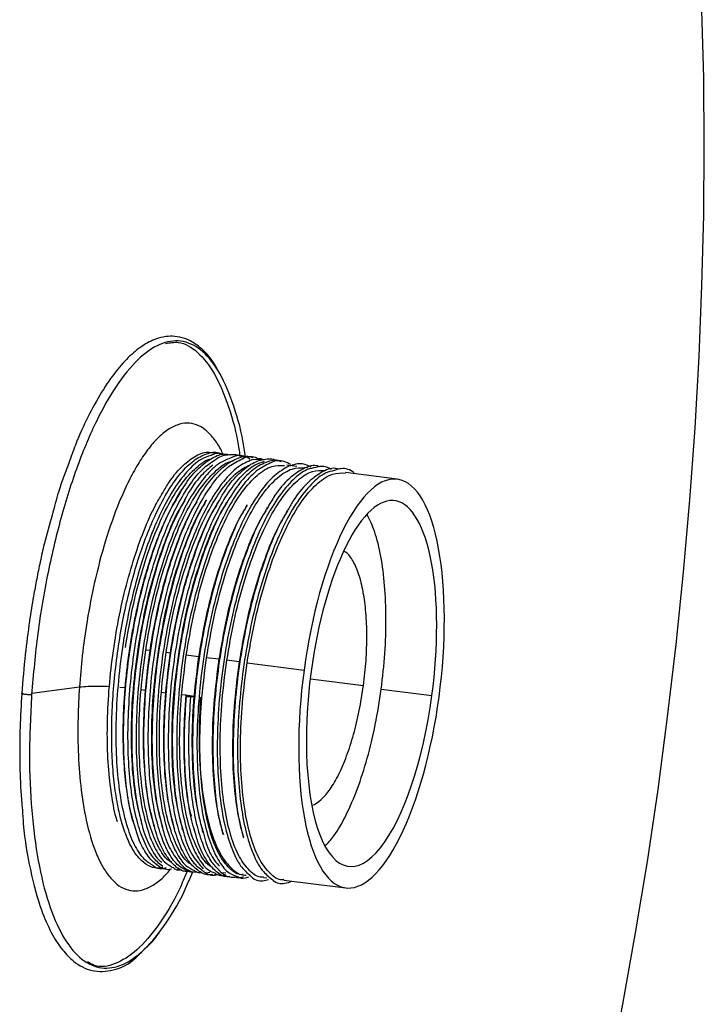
# Paper-space layout '_Dimétrica' of a CAD drawing. Header units: inches. Extents: x -0.7 to 4.9, y -6.4 to 5.3.
# Tile 3 of 4: x 2.4 to 4.9, y -1.9 to 1.7. Entities that reach past the tile are written whole.
import ezdxf

# ---------------------------------------------------------------- set-up
doc = ezdxf.new("R2010")
doc.units = ezdxf.units.IN
doc.header["$MEASUREMENT"] = 0

psp = doc.layouts.new('_Dimétrica')

# ---------------------------------------------------------------- linework, layer by layer
at = {"color": 7, "linetype": 'Continuous', "lineweight": 25}
for p, q in [((3.1243, 0.1368), (3.1209, 0.1371)), ((3.2542, 0.1215), (3.2127, 0.12)), ((3.2459, 0.1212), (3.2503, 0.1195)), ((3.3762, 0.0958), (3.3402, 0.1004)), ((3.416, 0.0908), (3.4051, 0.0922)), ((3.7408, 0.0499), (3.5524, 0.0736)), ((2.8862, -0.0024), (2.8845, -0.0053)), ((2.9388, -0.0224), (2.9248, -0.0458)), ((3.0478, -0.0254), (3.0443, -0.0306)), ((2.8423, -0.5727), (2.8274, -0.5708)), ((2.916, -0.582), (2.9011, -0.5801)), ((3.0195, -0.595), (2.9748, -0.5894)), ((3.0932, -0.6043), (3.0484, -0.5987)), ((3.1668, -0.6136), (3.1221, -0.6079)), ((3.1957, -0.6172), (3.4022, -0.6432)), ((3.4252, -0.6758), (3.6179, -0.7)), ((2.4136, -0.7274), (2.5867, -0.7046)), ((2.7338, -0.7056), (2.7519, -0.7072)), ((2.8106, -0.7145), (2.8255, -0.7164)), ((3.6824, -0.7129), (3.8665, -0.7361)), ((2.8843, -0.7238), (2.8991, -0.7257)), ((2.9728, -0.735), (2.9579, -0.7331)), ((2.9755, -0.7376), (2.9728, -0.7347)), ((3.0042, -0.7392), (2.9728, -0.7347)), ((2.9891, -0.737), (3.0027, -0.7387)), ((2.9915, -0.7399), (3.0042, -0.7392)), ((2.9531, -1.3649), (2.9429, -1.367)), ((3.1076, -1.3782), (3.1181, -1.3795)), ((3.1813, -1.3875), (3.1921, -1.3889)), ((3.2549, -1.3968), (3.267, -1.3983)), ((3.3286, -1.4061), (3.5538, -1.4344))]:
    psp.add_line(p, q, dxfattribs=at)
at = {"color": 7, "linetype": 'Continuous', "lineweight": 25, "flags": 128}
for points in [[(4.8553, 1.2598), (4.8532, 1.5077), (4.8469, 1.7514)], [(4.5099, -2.1118), (4.5598, -1.8563), (4.606, -1.5982), (4.6485, -1.3381), (4.6873, -1.0765), (4.7222, -0.8138), (4.7531, -0.5507), (4.7801, -0.2877), (4.803, -0.0252), (4.8217, 0.2361), (4.8364, 0.4958), (4.8469, 0.7533), (4.8532, 1.0081), (4.8553, 1.2598)]]:
    psp.add_lwpolyline(points, dxfattribs=at)
at = {"color": 7, "linetype": 'Continuous', "lineweight": 25}
for points, knots in [([(3.1889, 0.1313), (3.1876, 0.1415), (3.1788, 0.2129), (3.1484, 0.319), (3.0984, 0.4401), (3.0361, 0.5193), (2.9654, 0.5566), (2.8887, 0.5498), (2.8091, 0.4994), (2.7295, 0.4072), (2.653, 0.2769), (2.5827, 0.1133), (2.5211, -0.0772), (2.4709, -0.2872), (2.4327, -0.5091), (2.4196, -0.6581), (2.4131, -0.7325)], [0, 0, 0, 0, 0.0126637, 0.0886127, 0.1645616, 0.2405106, 0.3164595, 0.3924085, 0.4683574, 0.5443063, 0.6202553, 0.6962042, 0.7721532, 0.8481021, 0.9240511, 1, 1, 1, 1]), ([(3.0863, 0.4505), (3.08, 0.4616), (3.0602, 0.4962), (3.0241, 0.5313), (2.981, 0.5579), (2.9436, 0.5683), (2.9078, 0.5696), (2.8678, 0.5619), (2.8211, 0.5401), (2.7696, 0.4994), (2.7182, 0.4424), (2.667, 0.3684), (2.6177, 0.2774), (2.5774, 0.1917), (2.5561, 0.1303), (2.5483, 0.1079)], [0, 0, 0, 0, 0.046969, 0.147125, 0.223167, 0.289141, 0.344459, 0.404286, 0.493052, 0.578996, 0.667076, 0.762385, 0.856798, 0.947744, 1, 1, 1, 1]), ([(2.8991, 0.5423), (2.9149, 0.5452), (2.9562, 0.5527), (3.0172, 0.5155), (3.0794, 0.4381), (3.1291, 0.3171), (3.1594, 0.212), (3.168, 0.1414), (3.1692, 0.1317)], [0, 0, 0, 0, 0.1292856, 0.3386083, 0.5479309, 0.7572535, 0.9665761, 1, 1, 1, 1]), ([(3.1082, 0.1401), (3.1055, 0.1463), (3.0951, 0.1695), (3.074, 0.2001), (3.0449, 0.2307), (3.0125, 0.2493), (2.9777, 0.2555), (2.9412, 0.2485), (2.9038, 0.2284), (2.8663, 0.1958), (2.8297, 0.1519), (2.7947, 0.0983), (2.7619, 0.0367), (2.7225, -0.0513), (2.6807, -0.1699), (2.6418, -0.3177), (2.6145, -0.4585), (2.5963, -0.587), (2.5897, -0.6671), (2.5867, -0.7046)], [0, 0, 0, 0, 0.018989, 0.071205, 0.124973, 0.179968, 0.235813, 0.292092, 0.348371, 0.404215, 0.459211, 0.512979, 0.565194, 0.615589, 0.710038, 0.795577, 0.872086, 0.939985, 1, 1, 1, 1]), ([(2.8891, -1.3597), (2.8851, -1.3608), (2.8695, -1.3655), (2.8437, -1.3585), (2.8125, -1.3387), (2.7844, -1.3039), (2.7597, -1.2558), (2.739, -1.195), (2.7227, -1.1229), (2.7111, -1.0409), (2.7046, -0.9504), (2.7032, -0.8533), (2.7071, -0.7515), (2.7161, -0.6469), (2.7302, -0.5415), (2.7491, -0.4374), (2.7724, -0.3366), (2.7998, -0.2411), (2.831, -0.1521), (2.8673, -0.0668), (2.909, 0.0106), (2.9548, 0.0746), (3.0017, 0.1202), (3.0481, 0.1443), (3.0841, 0.1509), (3.1031, 0.1424), (3.1082, 0.1401)], [0, 0, 0, 0, 0.014383, 0.056462, 0.098539, 0.140616, 0.182694, 0.224773, 0.266851, 0.308928, 0.351006, 0.393084, 0.435163, 0.47724, 0.519317, 0.561395, 0.603474, 0.645552, 0.687629, 0.730543, 0.780902, 0.831135, 0.881366, 0.931584, 0.981735, 1, 1, 1, 1]), ([(2.8864, -0.0047), (2.8939, 0.0086), (2.9165, 0.0485), (2.9565, 0.0957), (3.0048, 0.1346), (3.0468, 0.1515), (3.0709, 0.1466), (3.08, 0.1448)], [0, 0, 0, 0, 0.1206, 0.362045, 0.6069, 0.852486, 1, 1, 1, 1]), ([(3.1111, 0.1382), (3.1006, 0.1413), (3.0857, 0.1458), (3.0698, 0.1383), (3.0652, 0.1361)], [0, 0, 0, 0, 0.712891, 1, 1, 1, 1]), ([(2.5483, 0.1079), (2.5353, 0.0741), (2.5128, 0.0162), (2.4952, -0.0522), (2.4878, -0.0807)], [0, 0, 0, 0, 0.581925, 1, 1, 1, 1]), ([(3.0652, 0.1361), (3.0529, 0.1323), (3.0239, 0.1232), (2.9766, 0.0796), (2.9256, 0.0116), (2.8774, -0.0784), (2.8334, -0.1859), (2.7948, -0.308), (2.7631, -0.4404), (2.7393, -0.5783), (2.7239, -0.7173), (2.7175, -0.853), (2.7203, -0.9801), (2.7321, -1.0946), (2.7523, -1.193), (2.7803, -1.271), (2.8133, -1.3265), (2.8389, -1.3432), (2.8509, -1.3511)], [0, 0, 0, 0, 0.046641, 0.11037, 0.174911, 0.239172, 0.302628, 0.366962, 0.431472, 0.495101, 0.559044, 0.623615, 0.687718, 0.751234, 0.815677, 0.880106, 0.943608, 1, 1, 1, 1]), ([(2.7538, -0.5615), (2.7619, -0.5135), (2.7783, -0.4169), (2.814, -0.28), (2.8563, -0.1559), (2.9044, -0.0495), (2.9566, 0.0363), (3.0106, 0.0936), (3.0474, 0.1224), (3.0649, 0.1239), (3.0651, 0.1239)], [0, 0, 0, 0, 0.142083, 0.28582, 0.428443, 0.570042, 0.713668, 0.856733, 0.998089, 1, 1, 1, 1]), ([(2.8879, -1.3557), (2.8759, -1.3458), (2.8513, -1.3255), (2.8204, -1.2683), (2.7949, -1.1929), (2.7763, -1.1003), (2.7651, -0.9934), (2.7618, -0.875), (2.7665, -0.7493), (2.7789, -0.6198), (2.799, -0.4898), (2.8263, -0.3634), (2.8596, -0.2449), (2.8984, -0.1372), (2.9417, -0.0431), (2.988, 0.0332), (3.0336, 0.0896), (3.0633, 0.1096), (3.0771, 0.1189)], [0, 0, 0, 0, 0.0612303, 0.1248577, 0.1882959, 0.2508503, 0.314088, 0.3777573, 0.4409148, 0.5035055, 0.5669968, 0.6305963, 0.6933722, 0.7562832, 0.8199184, 0.8833373, 0.9458836, 1, 1, 1, 1]), ([(3.1342, 0.1256), (3.1212, 0.1208), (3.0913, 0.1095), (3.0434, 0.0626), (2.9927, -0.0086), (2.9449, -0.1011), (2.9016, -0.2108), (2.8638, -0.3345), (2.8331, -0.4679), (2.8104, -0.6062), (2.7962, -0.745), (2.791, -0.8798), (2.795, -1.0054), (2.808, -1.118), (2.8292, -1.2141), (2.8583, -1.2889), (2.8901, -1.3392), (2.9138, -1.3529), (2.9238, -1.3587)], [0, 0, 0, 0, 0.049449, 0.113818, 0.178862, 0.243478, 0.307443, 0.37234, 0.437267, 0.50126, 0.565823, 0.630873, 0.695304, 0.75939, 0.824372, 0.889191, 0.953118, 1, 1, 1, 1]), ([(2.8274, -0.5708), (2.8356, -0.5228), (2.852, -0.4262), (2.8877, -0.2893), (2.93, -0.1652), (2.978, -0.0588), (3.0303, 0.0269), (3.0843, 0.0846), (3.1225, 0.1137), (3.1413, 0.1149), (3.143, 0.115)], [0, 0, 0, 0, 0.140453, 0.282542, 0.423528, 0.563502, 0.705482, 0.846906, 0.986639, 1, 1, 1, 1]), ([(2.9698, -1.3673), (2.9619, -1.3634), (2.9409, -1.3531), (2.9114, -1.312), (2.8823, -1.2477), (2.8598, -1.1643), (2.8442, -1.0654), (2.8364, -0.9531), (2.8365, -0.8311), (2.8445, -0.7033), (2.8602, -0.5732), (2.8835, -0.4441), (2.9135, -0.3208), (2.9493, -0.2065), (2.9901, -0.1043), (3.0349, -0.0173), (3.082, 0.0511), (3.1303, 0.1012), (3.1622, 0.1164), (3.1782, 0.124)], [0, 0, 0, 0, 0.036186, 0.096537, 0.157222, 0.217343, 0.277059, 0.337625, 0.398217, 0.457977, 0.518039, 0.578717, 0.63911, 0.69872, 0.759093, 0.819774, 0.879866, 0.939603, 1, 1, 1, 1]), ([(3.2127, 0.12), (3.1959, 0.1128), (3.162, 0.0983), (3.1102, 0.0452), (3.0597, -0.0291), (3.0125, -0.124), (2.9699, -0.2358), (2.933, -0.3611), (2.9032, -0.4954), (2.8817, -0.634), (2.8686, -0.7726), (2.8647, -0.9064), (2.8699, -1.0305), (2.884, -1.1411), (2.9063, -1.2347), (2.9363, -1.3066), (2.9693, -1.3545), (2.9937, -1.3664), (3.0043, -1.3715)], [0, 0, 0, 0, 0.062969, 0.12643, 0.190412, 0.25383, 0.316829, 0.380727, 0.444509, 0.507394, 0.571022, 0.634985, 0.698197, 0.761375, 0.825331, 0.888983, 0.951861, 1, 1, 1, 1]), ([(3.0381, -1.3753), (3.0268, -1.367), (3.0028, -1.3493), (2.9718, -1.2961), (2.9455, -1.2234), (2.9259, -1.133), (2.9136, -1.0281), (2.9091, -0.911), (2.9126, -0.7861), (2.9239, -0.6569), (2.943, -0.5268), (2.9693, -0.3996), (3.0019, -0.2798), (3.0399, -0.1703), (3.0826, -0.0743), (3.1286, 0.0053), (3.1762, 0.065), (3.2204, 0.1034), (3.2477, 0.1114), (3.2592, 0.1148)], [0, 0, 0, 0, 0.05397, 0.114475, 0.174929, 0.234528, 0.294579, 0.355169, 0.415398, 0.474917, 0.535252, 0.59582, 0.655723, 0.715437, 0.775953, 0.836392, 0.895974, 0.956053, 1, 1, 1, 1]), ([(3.2786, 0.108), (3.2621, 0.0998), (3.2284, 0.0832), (3.177, 0.0273), (3.1269, -0.0499), (3.0802, -0.1473), (3.0382, -0.2611), (3.0022, -0.3879), (2.9735, -0.523), (2.9531, -0.6619), (2.9412, -0.8001), (2.9385, -0.9329), (2.945, -1.0554), (2.9602, -1.1638), (2.9835, -1.2549), (3.0145, -1.3238), (3.0465, -1.3672), (3.0694, -1.3766), (3.0783, -1.3803)], [0, 0, 0, 0, 0.0622511, 0.1264429, 0.1910157, 0.2548741, 0.3185989, 0.3831473, 0.4474316, 0.5108974, 0.5752334, 0.6397602, 0.7034131, 0.7673524, 0.831934, 0.8960618, 0.9595819, 1, 1, 1, 1]), ([(2.9451, -0.0128), (2.9542, 0.003), (2.9784, 0.045), (3.0201, 0.093), (3.0683, 0.1292), (3.1058, 0.1442), (3.1256, 0.1397), (3.1304, 0.1387)], [0, 0, 0, 0, 0.152416, 0.405125, 0.660729, 0.917968, 1, 1, 1, 1]), ([(3.0189, -0.0193), (3.0192, -0.0189), (3.0342, 0.0103), (3.0664, 0.0521), (3.1144, 0.103), (3.1626, 0.1285), (3.1973, 0.1367), (3.2143, 0.1294), (3.2168, 0.1284)], [0, 0, 0, 0, 0.003924, 0.242094, 0.478856, 0.718958, 0.959061, 1, 1, 1, 1]), ([(3.0771, 0.1189), (3.0794, 0.1207), (3.098, 0.1354), (3.1317, 0.1397), (3.163, 0.1413), (3.1769, 0.1314), (3.177, 0.1314)], [0, 0, 0, 0, 0.067111, 0.534259, 0.997455, 1, 1, 1, 1]), ([(3.0923, -0.0317), (3.0992, -0.0193), (3.1212, 0.0201), (3.1605, 0.0669), (3.2089, 0.1081), (3.2565, 0.1239), (3.2883, 0.1261), (3.3026, 0.117), (3.3029, 0.1169)], [0, 0, 0, 0, 0.102482, 0.323775, 0.546916, 0.771959, 0.995572, 1, 1, 1, 1]), ([(3.3203, 0.1128), (3.3181, 0.1139), (3.3004, 0.1223), (3.264, 0.1135), (3.2129, 0.0845), (3.1642, 0.0344), (3.1342, -0.0148), (3.1207, -0.037)], [0, 0, 0, 0, 0.036245, 0.290006, 0.540147, 0.793053, 1, 1, 1, 1]), ([(3.2065, 0.1224), (3.2027, 0.1249), (3.1839, 0.1371), (3.1591, 0.138), (3.1381, 0.1276), (3.1342, 0.1256)], [0, 0, 0, 0, 0.170739, 0.847139, 1, 1, 1, 1]), ([(3.1817, 0.1298), (3.1809, 0.1304), (3.1794, 0.1316), (3.1777, 0.1314), (3.177, 0.1314)], [0, 0, 0, 0, 0.554444, 1, 1, 1, 1]), ([(3.1782, 0.124), (3.1783, 0.124), (3.1944, 0.1333), (3.2156, 0.1341), (3.235, 0.1257), (3.2399, 0.1235)], [0, 0, 0, 0, 0.002252, 0.748947, 1, 1, 1, 1]), ([(3.251, 0.1214), (3.2495, 0.1224), (3.246, 0.1246), (3.2421, 0.1239), (3.2399, 0.1235)], [0, 0, 0, 0, 0.4293463, 1, 1, 1, 1]), ([(3.3543, 0.1028), (3.3461, 0.1069), (3.3226, 0.1189), (3.2965, 0.1186), (3.279, 0.1082), (3.2786, 0.108)], [0, 0, 0, 0, 0.3435593, 0.9876124, 1, 1, 1, 1]), ([(3.4283, 0.0937), (3.4179, 0.0987), (3.392, 0.1112), (3.3635, 0.1021), (3.3465, 0.0967)], [0, 0, 0, 0, 0.402702, 1, 1, 1, 1]), ([(2.9011, -0.5801), (2.9092, -0.5321), (2.9256, -0.4354), (2.9614, -0.2986), (3.0036, -0.1745), (3.0517, -0.0678), (3.1039, 0.0167), (3.1566, 0.0769), (3.1907, 0.0942), (3.2069, 0.1024)], [0, 0, 0, 0, 0.144185, 0.29005, 0.434782, 0.578477, 0.724229, 0.869411, 1, 1, 1, 1]), ([(3.0712, 0.102), (3.0568, 0.0895), (3.0251, 0.062), (2.9921, 0.0189), (2.9752, -0.0141), (2.9742, -0.016)], [0, 0, 0, 0, 0.439319, 0.966626, 1, 1, 1, 1]), ([(2.9748, -0.5894), (2.9829, -0.5413), (2.9993, -0.4447), (3.035, -0.3079), (3.0773, -0.1838), (3.1253, -0.0772), (3.1776, 0.008), (3.2317, 0.0675), (3.2839, 0.1011), (3.3161, 0.1003), (3.3313, 0.0999)], [0, 0, 0, 0, 0.126406, 0.254284, 0.38117, 0.507145, 0.634925, 0.762205, 0.887964, 1, 1, 1, 1]), ([(3.3465, 0.0967), (3.3296, 0.0873), (3.2955, 0.0683), (3.2438, 0.0089), (3.1941, -0.0711), (3.1479, -0.1709), (3.1067, -0.2866), (3.0716, -0.4148), (3.044, -0.5507), (3.0246, -0.6897), (3.014, -0.8275), (3.0125, -0.9592), (3.0201, -1.08), (3.0365, -1.1863), (3.0609, -1.2747), (3.0927, -1.3408), (3.1272, -1.3829), (3.1525, -1.3908), (3.1636, -1.3943)], [0, 0, 0, 0, 0.06282, 0.126472, 0.190356, 0.253404, 0.316646, 0.380567, 0.444081, 0.506937, 0.570707, 0.634521, 0.697419, 0.760855, 0.824783, 0.888119, 0.951087, 1, 1, 1, 1]), ([(3.0484, -0.5987), (3.0566, -0.5506), (3.0729, -0.454), (3.1087, -0.3171), (3.1509, -0.1931), (3.199, -0.0865), (3.2512, -0.0013), (3.3054, 0.0582), (3.3575, 0.0918), (3.3898, 0.091), (3.405, 0.0906)], [0, 0, 0, 0, 0.126406, 0.254284, 0.38117, 0.507145, 0.634925, 0.762205, 0.887964, 1, 1, 1, 1]), ([(3.4448, 0.0919), (3.4344, 0.0902), (3.4075, 0.0861), (3.3621, 0.0509), (3.3107, -0.0094), (3.2613, -0.0927), (3.2158, -0.1947), (3.1753, -0.3123), (3.1411, -0.4419), (3.1145, -0.5785), (3.0964, -0.7176), (3.0869, -0.8548), (3.0866, -0.9853), (3.0955, -1.1044), (3.1129, -1.2087), (3.1385, -1.2937), (3.1699, -1.3574), (3.1951, -1.3797), (3.2071, -1.3904)], [0, 0, 0, 0, 0.040254, 0.103989, 0.168642, 0.233383, 0.297204, 0.3615, 0.426339, 0.49062, 0.554451, 0.619199, 0.683843, 0.747573, 0.812041, 0.876862, 0.940937, 1, 1, 1, 1]), ([(3.1221, -0.6079), (3.1302, -0.5599), (3.1466, -0.4633), (3.1823, -0.3264), (3.2246, -0.2023), (3.2727, -0.0958), (3.3249, -0.0106), (3.379, 0.0489), (3.4312, 0.0825), (3.4634, 0.0817), (3.4786, 0.0814)], [0, 0, 0, 0, 0.126406, 0.254284, 0.38117, 0.507145, 0.634925, 0.762205, 0.887964, 1, 1, 1, 1]), ([(3.5117, 0.0811), (3.5012, 0.0788), (3.4742, 0.0728), (3.4288, 0.0348), (3.3776, -0.0285), (3.3287, -0.1146), (3.2837, -0.2188), (3.244, -0.3383), (3.2107, -0.4691), (3.1853, -0.6062), (3.1682, -0.7453), (3.16, -0.882), (3.1609, -1.0112), (3.171, -1.1285), (3.1895, -1.2305), (3.2161, -1.3127), (3.2481, -1.373), (3.2732, -1.3929), (3.2851, -1.4024)], [0, 0, 0, 0, 0.040057, 0.103985, 0.168841, 0.233639, 0.297509, 0.362068, 0.427024, 0.491276, 0.555362, 0.620288, 0.684963, 0.748803, 0.813509, 0.878421, 0.942464, 1, 1, 1, 1]), ([(3.1957, -0.6172), (3.2039, -0.5692), (3.2202, -0.4726), (3.256, -0.3357), (3.2982, -0.2117), (3.3463, -0.1051), (3.3985, -0.0199), (3.4526, 0.0396), (3.5048, 0.0732), (3.5371, 0.0725), (3.5523, 0.0721)], [0, 0, 0, 0, 0.1263919, 0.2542556, 0.3811277, 0.5070884, 0.6348532, 0.7621199, 0.8878641, 1, 1, 1, 1]), ([(3.4588, 0.0952), (3.4552, 0.0964), (3.4358, 0.1029), (3.3977, 0.0896), (3.3464, 0.0534), (3.3024, 0.0037), (3.2771, -0.0408), (3.2682, -0.0566)], [0, 0, 0, 0, 0.061151, 0.326147, 0.588176, 0.853982, 1, 1, 1, 1]), ([(3.5281, 0.0861), (3.5237, 0.0873), (3.5035, 0.0927), (3.4646, 0.0769), (3.4132, 0.0372), (3.3716, -0.0116), (3.3488, -0.0531), (3.3423, -0.065)], [0, 0, 0, 0, 0.0746698, 0.3462661, 0.6156562, 0.8889587, 1, 1, 1, 1]), ([(3.5024, 0.0852), (3.4898, 0.0913), (3.4713, 0.1002), (3.4512, 0.0939), (3.4448, 0.0919)], [0, 0, 0, 0, 0.68469, 1, 1, 1, 1]), ([(3.5882, 0.0691), (3.5851, 0.0717), (3.5676, 0.0868), (3.5414, 0.0916), (3.518, 0.0834), (3.5117, 0.0811)], [0, 0, 0, 0, 0.131951, 0.763031, 1, 1, 1, 1]), ([(3.8923, -0.7413), (3.9187, -0.5447), (3.9182, -0.351), (3.8636, -0.0546), (3.8117, 0.0359), (3.6817, 0.0619), (3.6089, -0.0037), (3.4797, -0.2633), (3.4286, -0.4467), (3.4022, -0.6432)], [0, 0, 0, 0, 0.25, 0.25, 0.5, 0.5, 0.75, 0.75, 1, 1, 1, 1]), ([(2.9716, 0.0311), (2.9672, 0.0253), (2.9511, 0.0041), (2.9359, -0.0248), (2.9248, -0.0458)], [0, 0, 0, 0, 0.27471, 1, 1, 1, 1]), ([(2.7254, -1.1947), (2.7245, -1.1924), (2.7151, -1.1661), (2.7031, -1.0987), (2.6907, -0.9944), (2.6868, -0.8765), (2.6906, -0.7515), (2.7024, -0.6221), (2.7218, -0.4919), (2.7485, -0.3652), (2.7813, -0.2457), (2.8197, -0.1375), (2.8553, -0.0555), (2.8786, -0.0174), (2.8864, -0.0047)], [0, 0, 0, 0, 0.008841, 0.102234, 0.19693, 0.291949, 0.385887, 0.479623, 0.57459, 0.669394, 0.762854, 0.85716, 0.95223, 1, 1, 1, 1]), ([(2.7851, -1.2028), (2.7834, -1.1978), (2.7731, -1.1683), (2.7607, -1.0971), (2.7491, -0.9915), (2.7459, -0.8727), (2.7505, -0.747), (2.763, -0.6175), (2.7831, -0.4875), (2.8104, -0.3612), (2.8438, -0.2424), (2.8826, -0.1356), (2.917, -0.0578), (2.9389, -0.0228), (2.9451, -0.0128)], [0, 0, 0, 0, 0.019237, 0.112572, 0.206927, 0.301926, 0.396161, 0.489551, 0.584284, 0.679179, 0.772845, 0.866713, 0.961661, 1, 1, 1, 1]), ([(2.9742, -0.016), (2.959, -0.0435), (2.928, -0.1001), (2.8858, -0.2088), (2.8479, -0.3321), (2.8172, -0.4656), (2.7945, -0.6039), (2.7803, -0.7426), (2.775, -0.8776), (2.7792, -1.0029), (2.7914, -1.1151), (2.8063, -1.1747), (2.8136, -1.2041)], [0, 0, 0, 0, 0.0947565, 0.1949395, 0.2965835, 0.3982738, 0.4985023, 0.5996227, 0.7015049, 0.8024195, 0.902793, 1, 1, 1, 1]), ([(2.9692, -0.027), (2.9626, -0.0374), (2.9387, -0.0748), (2.9012, -0.1625), (2.8588, -0.2854), (2.8231, -0.4226), (2.8067, -0.5192), (2.7985, -0.5672)], [0, 0, 0, 0, 0.086646, 0.313518, 0.542053, 0.77236, 1, 1, 1, 1]), ([(2.8588, -1.2107), (2.8539, -1.1941), (2.8413, -1.151), (2.8284, -1.0627), (2.8204, -0.951), (2.8206, -0.8288), (2.8286, -0.7011), (2.8443, -0.5709), (2.8676, -0.4419), (2.8976, -0.3184), (2.9335, -0.2045), (2.9739, -0.1018), (3.004, -0.0467), (3.0189, -0.0193)], [0, 0, 0, 0, 0.0583904, 0.1518804, 0.2467025, 0.341565, 0.4351241, 0.5291571, 0.6241525, 0.7187044, 0.8120291, 0.9065477, 1, 1, 1, 1]), ([(3.013, -0.0325), (3.0067, -0.0424), (2.9828, -0.0795), (2.9454, -0.1669), (2.9028, -0.2896), (2.8678, -0.4265), (2.8405, -0.571), (2.8304, -0.6681), (2.8255, -0.7164)], [0, 0, 0, 0, 0.0673685, 0.2550611, 0.4400991, 0.6264952, 0.8143353, 1, 1, 1, 1]), ([(3.0443, -0.0306), (3.0283, -0.0608), (2.9965, -0.1209), (2.954, -0.2338), (2.9171, -0.3588), (2.8873, -0.4932), (2.8657, -0.6317), (2.8527, -0.7702), (2.8487, -0.9042), (2.8541, -1.0279), (2.8668, -1.1342), (2.8814, -1.1891), (2.8881, -1.2144)], [0, 0, 0, 0, 0.101487, 0.202304, 0.304559, 0.406629, 0.507262, 0.609086, 0.711445, 0.812602, 0.913705, 1, 1, 1, 1]), ([(2.9305, -1.2178), (2.9235, -1.1891), (2.9096, -1.1316), (2.8977, -1.0256), (2.8931, -0.9088), (2.8967, -0.7838), (2.908, -0.6546), (2.9271, -0.5245), (2.9534, -0.3974), (2.986, -0.2774), (3.0241, -0.1686), (3.06, -0.0851), (3.0839, -0.0456), (3.0923, -0.0317)], [0, 0, 0, 0, 0.094024, 0.188762, 0.284348, 0.379367, 0.473264, 0.56845, 0.664001, 0.758505, 0.85271, 0.948181, 1, 1, 1, 1]), ([(2.9449, -0.0106), (2.9438, -0.0123), (2.9417, -0.0159), (2.9397, -0.0194), (2.9386, -0.0212)], [0, 0, 0, 0, 0.500002, 1, 1, 1, 1]), ([(2.9741, -0.0154), (2.9732, -0.0169), (2.9715, -0.0198), (2.9697, -0.0228), (2.9688, -0.0243)], [0, 0, 0, 0, 0.500002, 1, 1, 1, 1]), ([(3.0189, -0.0192), (3.0178, -0.021), (3.0158, -0.0245), (3.0137, -0.0281), (3.0126, -0.0298)], [0, 0, 0, 0, 0.5000026, 1, 1, 1, 1]), ([(3.0477, -0.0247), (3.0468, -0.0262), (3.0451, -0.0292), (3.0433, -0.0321), (3.0425, -0.0336)], [0, 0, 0, 0, 0.500002, 1, 1, 1, 1]), ([(3.092, -0.0295), (3.0909, -0.0313), (3.0888, -0.0348), (3.0867, -0.0383), (3.0857, -0.0401)], [0, 0, 0, 0, 0.500003, 1, 1, 1, 1]), ([(3.1213, -0.0341), (3.1204, -0.0356), (3.1187, -0.0386), (3.1169, -0.0415), (3.116, -0.043)], [0, 0, 0, 0, 0.500002, 1, 1, 1, 1]), ([(3.8665, -0.7361), (3.8901, -0.5603), (3.8897, -0.3869), (3.8408, -0.1218), (3.7944, -0.0407), (3.6781, -0.0174), (3.6129, -0.0762), (3.4973, -0.3084), (3.4516, -0.4725), (3.428, -0.6484)], [0, 0, 0, 0, 0.25, 0.25, 0.5, 0.5, 0.75, 0.75, 1, 1, 1, 1]), ([(2.9248, -0.0458), (2.9227, -0.0496), (2.9187, -0.0572), (2.9126, -0.0691), (2.9066, -0.0813), (2.9007, -0.0937), (2.8948, -0.1065), (2.8891, -0.1196), (2.8834, -0.1329), (2.8777, -0.1465), (2.8722, -0.1604), (2.8668, -0.1745), (2.8614, -0.1888), (2.8562, -0.2034), (2.851, -0.2181), (2.846, -0.2331), (2.841, -0.2482), (2.8362, -0.2635), (2.8315, -0.2791), (2.8268, -0.2948), (2.8223, -0.3109), (2.8178, -0.3271), (2.8127, -0.3463), (2.807, -0.3689), (2.8007, -0.3951), (2.7946, -0.4223), (2.7886, -0.4507), (2.7828, -0.48), (2.7773, -0.5102), (2.7721, -0.5414), (2.7672, -0.5734), (2.7626, -0.606), (2.7586, -0.6394), (2.7549, -0.6732), (2.7529, -0.6958), (2.7519, -0.7072)], [0, 0, 0, 0, 0.023829, 0.047686, 0.071564, 0.095456, 0.119357, 0.143259, 0.167154, 0.191037, 0.214901, 0.238738, 0.262543, 0.286308, 0.310027, 0.333693, 0.357301, 0.380861, 0.404498, 0.428233, 0.452061, 0.475973, 0.499965, 0.536102, 0.573341, 0.611662, 0.651045, 0.691461, 0.732879, 0.775262, 0.818568, 0.862749, 0.907754, 0.953525, 1, 1, 1, 1]), ([(3.0428, -0.0364), (3.0362, -0.0467), (3.0124, -0.0841), (2.9748, -0.1718), (2.9324, -0.2947), (2.8967, -0.4319), (2.8803, -0.5284), (2.8722, -0.5765)], [0, 0, 0, 0, 0.086516, 0.31342, 0.541988, 0.772327, 1, 1, 1, 1]), ([(3.086, -0.0428), (3.0799, -0.0523), (3.0563, -0.0892), (3.019, -0.1762), (2.9765, -0.2989), (2.9415, -0.4358), (2.9141, -0.5803), (2.9041, -0.6774), (2.8991, -0.7257)], [0, 0, 0, 0, 0.065388, 0.253479, 0.43891, 0.625702, 0.813941, 1, 1, 1, 1]), ([(3.1207, -0.037), (3.1176, -0.0417), (3.0979, -0.0715), (3.0645, -0.1462), (3.0223, -0.2585), (2.9863, -0.3857), (2.9576, -0.5207), (2.9372, -0.6596), (2.9253, -0.7978), (2.9225, -0.9307), (2.9292, -1.0527), (2.9421, -1.1522), (2.9561, -1.2016), (2.9619, -1.222)], [0, 0, 0, 0, 0.019012, 0.119795, 0.220367, 0.322239, 0.423694, 0.523858, 0.625395, 0.727233, 0.827691, 0.928602, 1, 1, 1, 1]), ([(3.1164, -0.0458), (3.1098, -0.0561), (3.086, -0.0934), (3.0485, -0.1811), (3.0061, -0.304), (2.9704, -0.4412), (2.954, -0.5377), (2.9459, -0.5857)], [0, 0, 0, 0, 0.086229, 0.313205, 0.541844, 0.772256, 1, 1, 1, 1]), ([(3.1953, -0.0456), (3.1897, -0.0544), (3.1676, -0.0888), (3.1322, -0.1695), (3.0908, -0.2841), (3.0557, -0.4126), (3.0281, -0.5484), (3.0087, -0.6875), (2.9981, -0.8252), (2.9965, -0.9571), (3.0044, -1.0772), (3.0174, -1.1703), (3.0307, -1.2145), (3.0355, -1.2305)], [0, 0, 0, 0, 0.034198, 0.134609, 0.235329, 0.33713, 0.438285, 0.53839, 0.639951, 0.741582, 0.841755, 0.942784, 1, 1, 1, 1]), ([(3.19, -0.0552), (3.1834, -0.0655), (3.1596, -0.1027), (3.1221, -0.1904), (3.0797, -0.3132), (3.044, -0.4504), (3.0276, -0.547), (3.0195, -0.595)], [0, 0, 0, 0, 0.085787, 0.312872, 0.541622, 0.772146, 1, 1, 1, 1]), ([(3.2682, -0.0566), (3.2607, -0.0687), (3.2368, -0.1072), (3.2001, -0.1932), (3.1594, -0.3098), (3.1252, -0.4397), (3.0986, -0.5762), (3.0804, -0.7153), (3.071, -0.8525), (3.0706, -0.9832), (3.0798, -1.1015), (3.0929, -1.189), (3.1056, -1.2288), (3.1096, -1.2411)], [0, 0, 0, 0, 0.045898, 0.146131, 0.24711, 0.348942, 0.449898, 0.550146, 0.651834, 0.75336, 0.85345, 0.954699, 1, 1, 1, 1]), ([(3.2634, -0.0649), (3.2569, -0.075), (3.2332, -0.1122), (3.1958, -0.1997), (3.1534, -0.3225), (3.1177, -0.4597), (3.1013, -0.5563), (3.0932, -0.6043)], [0, 0, 0, 0, 0.084755, 0.312096, 0.541105, 0.771888, 1, 1, 1, 1]), ([(3.3423, -0.065), (3.3325, -0.0814), (3.3064, -0.1248), (3.268, -0.2172), (3.2281, -0.3358), (3.1949, -0.4668), (3.1694, -0.6039), (3.1523, -0.7431), (3.1441, -0.8797), (3.1449, -1.0092), (3.1554, -1.1254), (3.1682, -1.2065), (3.1799, -1.2413), (3.1826, -1.2492)], [0, 0, 0, 0, 0.060322, 0.160532, 0.261823, 0.363738, 0.464549, 0.565098, 0.666965, 0.768438, 0.868601, 0.970123, 1, 1, 1, 1]), ([(3.1948, -0.0436), (3.194, -0.0451), (3.1922, -0.048), (3.1905, -0.051), (3.1896, -0.0525)], [0, 0, 0, 0, 0.500002, 1, 1, 1, 1]), ([(3.2682, -0.0533), (3.2674, -0.0548), (3.2656, -0.0577), (3.2639, -0.0607), (3.263, -0.0622)], [0, 0, 0, 0, 0.500002, 1, 1, 1, 1]), ([(3.3422, -0.0621), (3.3413, -0.0636), (3.3396, -0.0665), (3.3378, -0.0695), (3.337, -0.071)], [0, 0, 0, 0, 0.5000019, 1, 1, 1, 1]), ([(2.4878, -0.0807), (2.4777, -0.1154), (2.4619, -0.1701), (2.4445, -0.2494), (2.4315, -0.3124), (2.4183, -0.3841), (2.4037, -0.4754), (2.3883, -0.5937), (2.3812, -0.6812), (2.3774, -0.7284)], [0, 0, 0, 0, 0.175393, 0.2766761, 0.3733172, 0.4690182, 0.6057791, 0.7871804, 1, 1, 1, 1]), ([(3.3373, -0.0737), (3.3308, -0.084), (3.3069, -0.1213), (3.2695, -0.2089), (3.227, -0.3318), (3.1913, -0.469), (3.175, -0.5656), (3.1668, -0.6136)], [0, 0, 0, 0, 0.085982, 0.313019, 0.54172, 0.772194, 1, 1, 1, 1]), ([(3.6824, -0.7129), (3.6874, -0.6694), (3.6974, -0.5822), (3.7012, -0.4544), (3.6964, -0.3349), (3.6824, -0.2287), (3.6611, -0.1399), (3.6412, -0.0986), (3.6317, -0.0789)], [0, 0, 0, 0, 0.169013, 0.338025, 0.507038, 0.67605, 0.845063, 1, 1, 1, 1]), ([(3.6179, -0.7), (3.6214, -0.6693), (3.6285, -0.6078), (3.6312, -0.5175), (3.6278, -0.4332), (3.618, -0.358), (3.6023, -0.2944), (3.581, -0.2466), (3.562, -0.2187), (3.5495, -0.213), (3.5468, -0.2118)], [0, 0, 0, 0, 0.137353, 0.274707, 0.41206, 0.549414, 0.686767, 0.82412, 0.961474, 1, 1, 1, 1]), ([(2.7985, -0.5672), (2.7922, -0.6156), (2.7795, -0.7129), (2.7729, -0.8557), (2.7761, -0.9884), (2.7885, -1.1055), (2.804, -1.1665), (2.8115, -1.1958)], [0, 0, 0, 0, 0.202389, 0.407135, 0.610292, 0.811991, 1, 1, 1, 1]), ([(2.9228, -1.3415), (2.9188, -1.3396), (2.9002, -1.3307), (2.8721, -1.287), (2.8407, -1.2117), (2.8182, -1.1112), (2.8049, -0.9924), (2.8018, -0.8592), (2.8084, -0.7165), (2.8211, -0.6192), (2.8274, -0.5708)], [0, 0, 0, 0, 0.0376381, 0.1739325, 0.3118844, 0.4503681, 0.5868933, 0.7244198, 0.8630122, 1, 1, 1, 1]), ([(2.8722, -0.5765), (2.8659, -0.6248), (2.8532, -0.7222), (2.8465, -0.865), (2.8498, -0.9977), (2.8621, -1.1146), (2.8776, -1.1753), (2.885, -1.2045)], [0, 0, 0, 0, 0.202639, 0.4076376, 0.6110454, 0.8129941, 1, 1, 1, 1]), ([(2.9958, -1.3504), (2.992, -1.3486), (2.9737, -1.3398), (2.9457, -1.2963), (2.9143, -1.221), (2.8919, -1.1204), (2.8785, -1.0017), (2.8755, -0.8685), (2.882, -0.7258), (2.8948, -0.6285), (2.9011, -0.5801)], [0, 0, 0, 0, 0.035752, 0.172314, 0.310536, 0.449291, 0.586084, 0.72388, 0.862744, 1, 1, 1, 1]), ([(2.9459, -0.5857), (2.9395, -0.6341), (2.9268, -0.7314), (2.9202, -0.8743), (2.9234, -1.007), (2.9357, -1.1238), (2.9512, -1.1845), (2.9586, -1.2137)], [0, 0, 0, 0, 0.202679, 0.407718, 0.611166, 0.813154, 1, 1, 1, 1]), ([(3.0713, -1.3607), (3.0669, -1.3586), (3.0479, -1.3497), (3.0194, -1.3057), (2.988, -1.2302), (2.9655, -1.1297), (2.9522, -1.011), (2.9491, -0.8778), (2.9557, -0.7351), (2.9684, -0.6378), (2.9748, -0.5894)], [0, 0, 0, 0, 0.041262, 0.177043, 0.314475, 0.452438, 0.588449, 0.725457, 0.863528, 1, 1, 1, 1]), ([(3.0195, -0.595), (3.0132, -0.6434), (3.0005, -0.7407), (2.9938, -0.8835), (2.9971, -1.0163), (3.0094, -1.1331), (3.0249, -1.1939), (3.0323, -1.223)], [0, 0, 0, 0, 0.202652, 0.407664, 0.611085, 0.813047, 1, 1, 1, 1]), ([(3.1814, -1.3859), (3.1795, -1.3862), (3.1616, -1.3886), (3.1313, -1.3659), (3.0928, -1.3167), (3.0617, -1.239), (3.0391, -1.1391), (3.0259, -1.0202), (3.0228, -0.8871), (3.0294, -0.7444), (3.0421, -0.647), (3.0484, -0.5987)], [0, 0, 0, 0, 0.0150768, 0.1388087, 0.2607749, 0.3842242, 0.5081494, 0.6303221, 0.7533908, 0.8774134, 1, 1, 1, 1]), ([(3.0932, -0.6043), (3.0868, -0.6527), (3.0741, -0.75), (3.0675, -0.8928), (3.0707, -1.0255), (3.0829, -1.1416), (3.0982, -1.2017), (3.1055, -1.2303)], [0, 0, 0, 0, 0.203513, 0.409396, 0.613681, 0.816501, 1, 1, 1, 1]), ([(3.2551, -1.3952), (3.2531, -1.3955), (3.2353, -1.3979), (3.205, -1.3752), (3.1664, -1.326), (3.1354, -1.2483), (3.1128, -1.1484), (3.0995, -1.0295), (3.0964, -0.8964), (3.103, -0.7537), (3.1157, -0.6563), (3.1221, -0.6079)], [0, 0, 0, 0, 0.015077, 0.138809, 0.260775, 0.384224, 0.508149, 0.630322, 0.753391, 0.877413, 1, 1, 1, 1]), ([(3.1668, -0.6136), (3.1605, -0.662), (3.1478, -0.7593), (3.1412, -0.9021), (3.1444, -1.0348), (3.1567, -1.1519), (3.1723, -1.2128), (3.1797, -1.2422)], [0, 0, 0, 0, 0.202412, 0.407181, 0.610361, 0.812083, 1, 1, 1, 1]), ([(3.3287, -1.4045), (3.3268, -1.4048), (3.3089, -1.4072), (3.2786, -1.3844), (3.2401, -1.3353), (3.209, -1.2576), (3.1865, -1.1577), (3.1732, -1.0388), (3.1701, -0.9056), (3.1767, -0.7629), (3.1894, -0.6656), (3.1957, -0.6172)], [0, 0, 0, 0, 0.0150768, 0.1388087, 0.2607749, 0.3842242, 0.5081494, 0.6303221, 0.7533908, 0.8774134, 1, 1, 1, 1]), ([(3.4022, -0.6432), (3.3758, -0.8398), (3.3764, -1.0335), (3.431, -1.3299), (3.4828, -1.4205), (3.6128, -1.4465), (3.6856, -1.3808), (3.8148, -1.1212), (3.866, -0.9379), (3.8923, -0.7413)], [0, 0, 0, 0, 0.25, 0.25, 0.5, 0.5, 0.75, 0.75, 1, 1, 1, 1]), ([(3.428, -0.6484), (3.3962, -0.8853), (3.4086, -1.1126), (3.5125, -1.3767), (3.5961, -1.3934), (3.7636, -1.1837), (3.8348, -0.973), (3.8665, -0.7361)], [0, 0, 0, 0, 0.333333, 0.333333, 0.666667, 0.666667, 1, 1, 1, 1]), ([(2.5867, -0.7046), (2.5846, -0.7418), (2.5803, -0.8211), (2.5814, -0.9425), (2.5904, -1.07), (2.6106, -1.1963), (2.6381, -1.2895), (2.6671, -1.3525), (2.693, -1.3926), (2.7223, -1.4227), (2.7546, -1.4414), (2.7894, -1.4475), (2.8259, -1.4407), (2.8633, -1.4201), (2.8937, -1.3953), (2.9113, -1.3736), (2.9164, -1.3672)], [0, 0, 0, 0, 0.071166, 0.151681, 0.242406, 0.343838, 0.455836, 0.515595, 0.577512, 0.641271, 0.706485, 0.772706, 0.839442, 0.906178, 0.972399, 1, 1, 1, 1]), ([(2.5867, -0.7046), (2.597, -0.7036), (2.618, -0.7015), (2.6567, -0.7009), (2.684, -0.7022), (2.6957, -0.7028)], [0, 0, 0, 0, 0.351455, 0.7206, 1, 1, 1, 1]), ([(2.7519, -0.7072), (2.7502, -0.7296), (2.7468, -0.7756), (2.7445, -0.8446), (2.7446, -0.9145), (2.7479, -0.9936), (2.7559, -1.0729), (2.7678, -1.1427), (2.7776, -1.1782), (2.7817, -1.1932)], [0, 0, 0, 0, 0.118771, 0.243882, 0.374893, 0.511202, 0.707935, 0.876893, 1, 1, 1, 1]), ([(3.4303, -1.1344), (3.4308, -1.1343), (3.4417, -1.1334), (3.4645, -1.115), (3.4971, -1.0785), (3.5286, -1.0242), (3.5576, -0.9568), (3.5828, -0.8781), (3.6038, -0.7916), (3.6132, -0.7306), (3.6179, -0.7)], [0, 0, 0, 0, 0.006233, 0.1482, 0.290167, 0.432133, 0.5741, 0.716067, 0.858033, 1, 1, 1, 1]), ([(3.4787, -1.2824), (3.4895, -1.2708), (3.5158, -1.2427), (3.5558, -1.1717), (3.5969, -1.0767), (3.6326, -0.9652), (3.6625, -0.8427), (3.6758, -0.7562), (3.6824, -0.7129)], [0, 0, 0, 0, 0.122791, 0.298232, 0.473674, 0.649116, 0.824558, 1, 1, 1, 1]), ([(2.3774, -0.7284), (2.375, -0.7699), (2.3707, -0.845), (2.3697, -0.9415), (2.3708, -1.041), (2.376, -1.1033), (2.3793, -1.1442)], [0, 0, 0, 0, 0.284107, 0.515236, 0.681469, 1, 1, 1, 1]), ([(2.4131, -0.7325), (2.4117, -0.7327), (2.4098, -0.7329), (2.4053, -0.7331), (2.4026, -0.7331), (2.3971, -0.7328), (2.3943, -0.7326), (2.3893, -0.732), (2.387, -0.7317), (2.3834, -0.731), (2.3816, -0.7306), (2.3789, -0.7297), (2.3779, -0.7292), (2.3772, -0.7283), (2.3775, -0.7278), (2.379, -0.7271), (2.3803, -0.7268), (2.3818, -0.7266)], [0, 0, 0, 0, 0.125, 0.125, 0.25, 0.25, 0.375, 0.375, 0.5, 0.5, 0.625, 0.625, 0.75, 0.75, 0.875, 0.875, 1, 1, 1, 1]), ([(2.4131, -0.7325), (2.4095, -0.8059), (2.4024, -0.9527), (2.4115, -1.1573), (2.4349, -1.3403), (2.473, -1.4943), (2.5241, -1.6135), (2.5862, -1.6932), (2.6569, -1.7305), (2.7336, -1.7236), (2.8133, -1.6736), (2.8926, -1.58), (2.9555, -1.4787), (2.9883, -1.3993), (2.9982, -1.3755)], [0, 0, 0, 0, 0.087499, 0.174999, 0.262498, 0.349998, 0.437497, 0.524997, 0.612496, 0.699996, 0.787495, 0.874995, 0.962494, 1, 1, 1, 1]), ([(2.8255, -0.7164), (2.8224, -0.764), (2.8162, -0.8597), (2.8199, -0.9926), (2.832, -1.1101), (2.8475, -1.171), (2.8549, -1.2002)], [0, 0, 0, 0, 0.254209, 0.511376, 0.766547, 1, 1, 1, 1]), ([(2.8991, -0.7257), (2.896, -0.7733), (2.8898, -0.869), (2.8936, -1.0019), (2.9057, -1.1197), (2.9213, -1.181), (2.9288, -1.2105)], [0, 0, 0, 0, 0.253523, 0.509997, 0.764481, 1, 1, 1, 1]), ([(2.9728, -0.735), (2.9697, -0.7826), (2.9634, -0.8784), (2.9674, -1.0108), (2.9769, -1.1115), (2.9884, -1.1586), (2.992, -1.1735)], [0, 0, 0, 0, 0.287574, 0.578495, 0.867158, 1, 1, 1, 1]), ([(3.006, -1.2287), (3.0022, -1.2164), (2.9903, -1.1783), (2.9775, -1.0961), (2.9684, -0.9863), (2.967, -0.8653), (2.9727, -0.78), (2.9755, -0.7376)], [0, 0, 0, 0, 0.1058018, 0.327382, 0.5521219, 0.7774364, 1, 1, 1, 1]), ([(2.9755, -0.7376), (2.9757, -0.7377), (2.9759, -0.7379), (2.9766, -0.7382), (2.9783, -0.7388), (2.9816, -0.7394), (2.9861, -0.7399), (2.9894, -0.74), (2.9908, -0.7399), (2.9915, -0.7399)], [0, 0, 0, 0, 0.084242, 0.167171, 0.251413, 0.500201, 0.748989, 0.874495, 1, 1, 1, 1]), ([(3.0928, -1.3692), (3.083, -1.3591), (3.0611, -1.3364), (3.0334, -1.2762), (3.0099, -1.1959), (2.9933, -1.0989), (2.9844, -0.9884), (2.983, -0.8676), (2.9886, -0.7823), (2.9915, -0.7399)], [0, 0, 0, 0, 0.12, 0.267694, 0.414324, 0.559453, 0.706652, 0.854227, 1, 1, 1, 1]), ([(3.0259, -0.7417), (3.0236, -0.7895), (3.019, -0.8853), (3.0249, -1.0187), (3.0402, -1.1382), (3.0651, -1.2384), (3.0983, -1.3168), (3.139, -1.3666), (3.1712, -1.3897), (3.19, -1.3875), (3.1923, -1.3872)], [0, 0, 0, 0, 0.1401922, 0.2803843, 0.4205765, 0.5607686, 0.7009608, 0.8411529, 0.9813451, 1, 1, 1, 1]), ([(2.3793, -1.1442), (2.3804, -1.1636), (2.3852, -1.246), (2.4076, -1.3744), (2.4426, -1.5049), (2.4833, -1.5979), (2.5225, -1.6593), (2.5711, -1.7091), (2.6327, -1.7413), (2.7116, -1.7365), (2.7717, -1.7107), (2.8043, -1.675), (2.8108, -1.6679)], [0, 0, 0, 0, 0.040787, 0.172974, 0.311902, 0.40688, 0.499037, 0.58042, 0.702334, 0.83035, 0.966038, 1, 1, 1, 1]), ([(2.7812, -1.1924), (2.7817, -1.1944), (2.7829, -1.1984), (2.784, -1.2023), (2.7846, -1.2043)], [0, 0, 0, 0, 0.499997, 1, 1, 1, 1]), ([(2.9206, -1.3663), (2.918, -1.3669), (2.9011, -1.371), (2.8723, -1.357), (2.8358, -1.3228), (2.806, -1.2713), (2.7915, -1.2238), (2.7851, -1.2028)], [0, 0, 0, 0, 0.046127, 0.295903, 0.545954, 0.79899, 1, 1, 1, 1]), ([(2.8115, -1.1978), (2.8118, -1.199), (2.8127, -1.2019), (2.8135, -1.2048), (2.814, -1.2065)], [0, 0, 0, 0, 0.430818, 1, 1, 1, 1]), ([(2.8136, -1.2041), (2.8139, -1.2055), (2.8212, -1.239), (2.843, -1.2844), (2.8673, -1.3293), (2.8834, -1.3397), (2.8859, -1.3413)], [0, 0, 0, 0, 0.020303, 0.471378, 0.916241, 1, 1, 1, 1]), ([(2.8546, -1.2009), (2.8551, -1.2028), (2.8563, -1.2068), (2.8574, -1.2107), (2.858, -1.2127)], [0, 0, 0, 0, 0.499997, 1, 1, 1, 1]), ([(2.9818, -1.3744), (2.9774, -1.3745), (2.9592, -1.3752), (2.9297, -1.3541), (2.8955, -1.31), (2.8715, -1.2607), (2.8615, -1.2214), (2.8588, -1.2107)], [0, 0, 0, 0, 0.084203, 0.352506, 0.624134, 0.897268, 1, 1, 1, 1]), ([(2.885, -1.2065), (2.8853, -1.2078), (2.8862, -1.2107), (2.887, -1.2136), (2.8875, -1.2152)], [0, 0, 0, 0, 0.430828, 1, 1, 1, 1]), ([(2.8881, -1.2144), (2.8893, -1.2193), (2.8977, -1.2557), (2.9206, -1.3042), (2.9565, -1.3539), (2.9874, -1.377), (3.0067, -1.3758), (3.0109, -1.3755)], [0, 0, 0, 0, 0.046016, 0.337981, 0.626402, 0.918884, 1, 1, 1, 1]), ([(2.9285, -1.2111), (2.9291, -1.2131), (2.9302, -1.217), (2.9314, -1.221), (2.9319, -1.2229)], [0, 0, 0, 0, 0.499997, 1, 1, 1, 1]), ([(2.9586, -1.2157), (2.959, -1.217), (2.9598, -1.2199), (2.9606, -1.2228), (2.9611, -1.2244)], [0, 0, 0, 0, 0.43083, 1, 1, 1, 1]), ([(3.0699, -1.3855), (3.0686, -1.3859), (3.053, -1.3906), (3.0252, -1.3786), (2.988, -1.3479), (2.9555, -1.2949), (2.9388, -1.2435), (2.9305, -1.2178)], [0, 0, 0, 0, 0.021748, 0.265453, 0.508154, 0.754182, 1, 1, 1, 1]), ([(2.9619, -1.222), (2.9641, -1.2313), (2.9739, -1.2713), (2.9985, -1.3226), (3.0235, -1.3506), (3.036, -1.3646)], [0, 0, 0, 0, 0.131588, 0.567861, 1, 1, 1, 1]), ([(3.0018, -1.219), (3.0023, -1.221), (3.0035, -1.2249), (3.0046, -1.2289), (3.0052, -1.2308)], [0, 0, 0, 0, 0.499998, 1, 1, 1, 1]), ([(3.1327, -1.3935), (3.1291, -1.3939), (3.1115, -1.3958), (3.0824, -1.3772), (3.0474, -1.3364), (3.0214, -1.2858), (3.01, -1.2433), (3.006, -1.2287)], [0, 0, 0, 0, 0.067499, 0.3294411, 0.5939298, 0.8604493, 1, 1, 1, 1]), ([(3.0323, -1.225), (3.0326, -1.2263), (3.0335, -1.2292), (3.0343, -1.2321), (3.0348, -1.2337)], [0, 0, 0, 0, 0.4308283, 1, 1, 1, 1]), ([(3.0355, -1.2305), (3.039, -1.2437), (3.0502, -1.2868), (3.0706, -1.3296), (3.0893, -1.3492), (3.0952, -1.3555)], [0, 0, 0, 0, 0.231629, 0.755524, 1, 1, 1, 1]), ([(3.105, -1.2312), (3.1055, -1.2329), (3.1065, -1.2362), (3.1074, -1.2395), (3.1079, -1.2411)], [0, 0, 0, 0, 0.499998, 1, 1, 1, 1]), ([(3.1794, -1.2429), (3.1799, -1.2446), (3.1808, -1.2479), (3.1818, -1.2512), (3.1822, -1.2528)], [0, 0, 0, 0, 0.4999974, 1, 1, 1, 1]), ([(2.8509, -1.3511), (2.8525, -1.3524), (2.8674, -1.3646), (2.8847, -1.3676), (2.9007, -1.3609), (2.9011, -1.3607)], [0, 0, 0, 0, 0.104574, 0.977314, 1, 1, 1, 1]), ([(2.9238, -1.3587), (2.9275, -1.3617), (2.9382, -1.3705), (2.9504, -1.369), (2.9585, -1.368)], [0, 0, 0, 0, 0.343315, 1, 1, 1, 1]), ([(2.9776, -1.3743), (2.9685, -1.3964), (2.9364, -1.4738), (2.8744, -1.5731), (2.7955, -1.667), (2.7164, -1.7145), (2.6555, -1.7266), (2.6243, -1.7078), (2.6162, -1.7029)], [0, 0, 0, 0, 0.084309, 0.294759, 0.505208, 0.715658, 0.926108, 1, 1, 1, 1]), ([(3.0128, -1.3766), (3.0032, -1.378), (2.9882, -1.3803), (2.9748, -1.3708), (2.9698, -1.3673)], [0, 0, 0, 0, 0.6319767, 1, 1, 1, 1]), ([(2.9726, -1.3689), (2.9749, -1.3695), (2.9787, -1.3704), (2.9828, -1.368), (2.9844, -1.3671)], [0, 0, 0, 0, 0.61274, 1, 1, 1, 1]), ([(3.0043, -1.3715), (3.0076, -1.374), (3.0156, -1.38), (3.0247, -1.3784), (3.03, -1.3775)], [0, 0, 0, 0, 0.413813, 1, 1, 1, 1]), ([(3.0901, -1.3864), (3.0874, -1.3872), (3.0704, -1.3924), (3.0527, -1.3883), (3.0393, -1.3764), (3.0381, -1.3753)], [0, 0, 0, 0, 0.145193, 0.925556, 1, 1, 1, 1]), ([(3.0404, -1.3773), (3.0466, -1.379), (3.0529, -1.3808), (3.0597, -1.377), (3.0598, -1.3769)], [0, 0, 0, 0, 0.984171, 1, 1, 1, 1]), ([(3.0768, -1.3858), (3.0772, -1.386), (3.0807, -1.3879), (3.0847, -1.3866), (3.0883, -1.3854)], [0, 0, 0, 0, 0.101071, 1, 1, 1, 1]), ([(3.0783, -1.3803), (3.0834, -1.3836), (3.0959, -1.3918), (3.1099, -1.3883), (3.1181, -1.3862)], [0, 0, 0, 0, 0.4115925, 1, 1, 1, 1]), ([(3.1643, -1.3946), (3.1555, -1.3958), (3.1326, -1.3987), (3.1084, -1.3884), (3.0949, -1.3718), (3.0928, -1.3692)], [0, 0, 0, 0, 0.3479209, 0.8991138, 1, 1, 1, 1]), ([(3.1543, -1.3952), (3.1554, -1.3957), (3.164, -1.3998), (3.1737, -1.396), (3.1822, -1.3926)], [0, 0, 0, 0, 0.120336, 1, 1, 1, 1]), ([(3.1636, -1.3943), (3.1668, -1.396), (3.1787, -1.4022), (3.192, -1.3975), (3.2016, -1.394)], [0, 0, 0, 0, 0.275627, 1, 1, 1, 1]), ([(3.2071, -1.3904), (3.2081, -1.3914), (3.2219, -1.4061), (3.2442, -1.412), (3.2662, -1.4057), (3.2728, -1.4038)], [0, 0, 0, 0, 0.050765, 0.716206, 1, 1, 1, 1]), ([(3.2851, -1.4024), (3.2865, -1.4037), (3.3009, -1.4176), (3.3257, -1.4219), (3.3498, -1.413), (3.3584, -1.4098)], [0, 0, 0, 0, 0.062868, 0.666564, 1, 1, 1, 1]), ([(2.8203, -1.6579), (2.8378, -1.6434), (2.8572, -1.6274), (2.8755, -1.5982), (2.8773, -1.5954)], [0, 0, 0, 0, 0.902566, 1, 1, 1, 1])]:
    psp.add_open_spline(points, degree=3, knots=knots, dxfattribs=at)
psp.add_open_spline([(2.9728, -0.7347), (2.9728, -0.7348), (2.9728, -0.7349), (2.9728, -0.735)], degree=3, dxfattribs=at)

doc.saveas('drawing.dxf')
